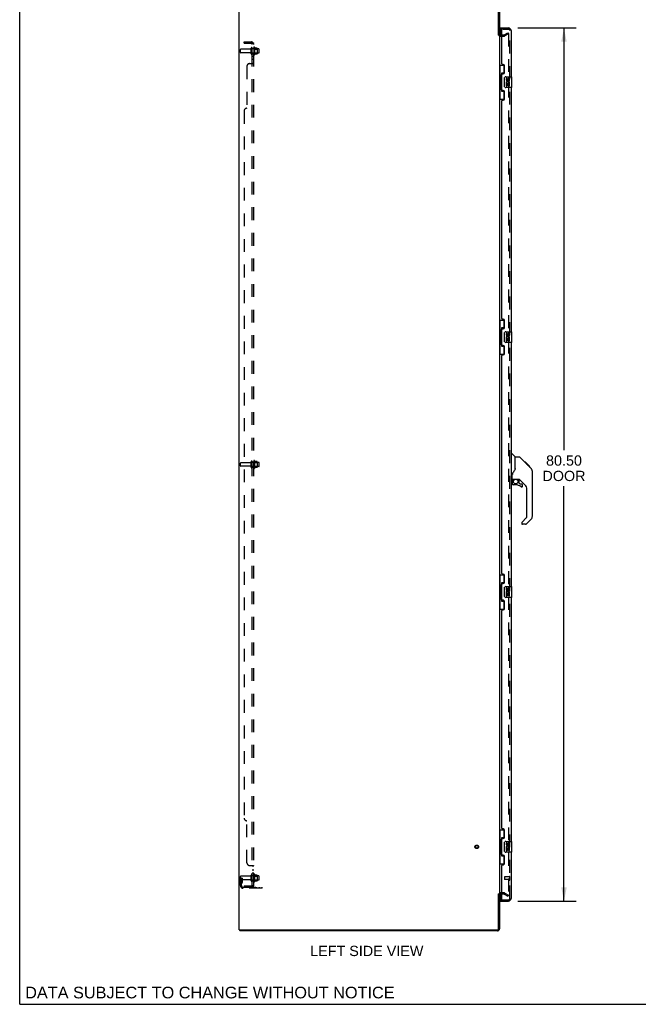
# Model space of a CAD drawing. Header units: inches. Extents: x 0 to 215, y 0 to 139.
# Tile 1 of 14: x 0 to 57, y 0 to 91. Entities that reach past the tile are written whole.
import ezdxf

# ---------------------------------------------------------------- set-up
doc = ezdxf.new("R2010")
doc.units = ezdxf.units.IN
doc.header["$LTSCALE"] = 11.804375
doc.header["$MEASUREMENT"] = 0
doc.linetypes.add('HIDDEN', pattern=[0.2, 0.1, -0.1])
doc.layers.get('0').update_dxf_attribs({"linetype": 'CONTINUOUS'})
for name, color, linetype in [('DEFAULT_2', 8, 'HIDDEN'), ('DIMENSIONS', 7, 'CONTINUOUS'), ('DOOR_ASSEMBLY', 7, 'CONTINUOUS'), ('SUBPANEL', 7, 'CONTINUOUS')]:
    doc.layers.add(name, color=color, linetype=linetype)
doc.styles.get("Standard").update_dxf_attribs({"font": 'arial.ttf'})
doc.dimstyles.new('DIMSTYLE_1', dxfattribs={"dimtxt": 0.946875, "dimasz": 1.2625, "dimexe": 0.09, "dimexo": 0.07, "dimgap": 0.0375, "dimtad": 0, "dimtih": 1, "dimtoh": 1, "dimzin": 4, "dimdsep": 46, "dimtxsty": 'Standard', "dimblk": '_FILLED', "dimblk1": '_FILLED', "dimblk2": '_FILLED', "dimcen": 0.09, "dimadec": 3, "dimazin": 1, "dimtfac": 1, "dimtdec": 3, "dimtofl": 0, "dimtmove": 0, "dimatfit": 3, "dimldrblk": '_FILLED', "dimfxl": 0, "dimtolj": 1, "dimtzin": 4, "dimarcsym": 0})

# ---------------------------------------------------------------- blocks, each defined once
blk = doc.blocks.new('_FILLED')
at = {"color": 0, "linetype": 'ByBlock'}
blk.add_solid([(0, 0), (-1, 0.2), (-1, -0.2)], dxfattribs=at)
blk = doc.blocks.new('*D9')
at = {"layer": 'DIMENSIONS', "color": 2, "linetype": 'Continuous'}
for p, q in [((45.94, 90.019), (51.32, 90.019)), ((50.184, 90.019), (50.184, 51.085)), ((50.184, 9.519), (50.184, 47.771)), ((45.94, 9.519), (51.32, 9.519))]:
    blk.add_line(p, q, dxfattribs=at)
at = {"layer": 'DIMENSIONS', "color": 2, "linetype": 'Continuous', "xscale": 1.2625, "yscale": 1.2625, "zscale": 1.2625}
for p, rotation in [((50.184, 90.019), 90), ((50.184, 9.519), 270)]:
    blk.add_blockref('_FILLED', p, dxfattribs=dict(at, rotation=rotation))
at = {"layer": 'DIMENSIONS', "color": 2, "linetype": 'Continuous', "insert": (50.184, 50.612), "char_height": 0.9469, "width": 3.9635, "attachment_point": 2, "line_spacing_factor": 0.9}
blk.add_mtext('80.50\\PDOOR', dxfattribs=at)

msp = doc.modelspace()

# ---------------------------------------------------------------- linework, layer by layer
at = {"color": 7, "linetype": 'Continuous'}
for p, q in [((0, 0), (0, 138.875)), ((44.141, 89.352), (44.245, 89.352)), ((44.141, 10.186), (44.245, 10.186)), ((20.297, 6.873), (20.297, 6.769)), ((0, 0), (214.625, 0))]:
    msp.add_line(p, q, dxfattribs=at)
at = {"color": 3, "linetype": 'Continuous'}
for p, q in [((20.245, 6.873), (20.245, 92.665)), ((44.141, 89.352), (44.141, 92.575)), ((44.245, 92.58), (44.245, 89.352)), ((44.245, 89.321), (44.245, 10.217)), ((44.33, 89.373), (44.449, 89.373)), ((44.141, 6.963), (44.141, 10.187)), ((44.245, 10.186), (44.245, 6.958)), ((44.449, 10.165), (44.33, 10.165)), ((20.245, 6.873), (44.051, 6.873)), ((44.056, 6.769), (20.297, 6.769))]:
    msp.add_line(p, q, dxfattribs=at)
for centre, radius, start, end in [((44.33, 89.458), 0.085, 180, 270), ((44.33, 10.08), 0.085, 90, 180), ((44.051, 6.963), 0.09, 270, 360), ((44.056, 6.958), 0.189, 270, 360)]:
    msp.add_arc(centre, radius, start, end, dxfattribs=at)
at = {"color": 7, "linetype": 'Continuous'}
msp.add_arc((44.056, 6.958), 0.085, 270, 360, dxfattribs=at)
at = {"layer": 'DEFAULT_2', "color": 8, "linetype": 'HIDDEN'}
for p, q in [((44.33, 89.269), (44.649, 89.269)), ((44.449, 89.373), (44.649, 89.373)), ((44.666, 89.378), (45.005, 89.574)), ((45.057, 89.484), (44.718, 89.288)), ((45.005, 89.574), (45.057, 89.484)), ((45.057, 89.504), (45.057, 10.035)), ((21.339, 87.637), (21.339, 88.152)), ((21.449, 87.637), (21.449, 88.152)), ((22.044, 88.082), (21.449, 88.082)), ((21.574, 88.228), (21.574, 87.56)), ((21.594, 88.078), (21.574, 88.098)), ((21.594, 88.078), (21.594, 87.711)), ((21.594, 88.078), (21.89, 88.078)), ((21.644, 88.25), (21.644, 87.538)), ((21.899, 88.172), (21.672, 88.172)), ((21.89, 88.078), (21.91, 88.098)), ((21.89, 88.078), (21.89, 87.711)), ((21.91, 88.15), (21.91, 87.639)), ((20.349, 87.759), (20.349, 88.029)), ((21.276, 88.059), (20.379, 88.059)), ((21.276, 87.729), (20.379, 87.729)), ((22.044, 87.707), (21.449, 87.707)), ((21.594, 87.711), (21.574, 87.691)), ((21.594, 87.711), (21.89, 87.711)), ((21.899, 87.617), (21.672, 87.617)), ((21.89, 87.711), (21.91, 87.691)), ((22.074, 87.737), (22.074, 88.052)), ((21.276, 49.934), (20.379, 49.934)), ((21.339, 49.512), (21.339, 50.027)), ((21.449, 49.512), (21.449, 50.027)), ((22.044, 49.957), (21.449, 49.957)), ((21.574, 50.103), (21.574, 49.435)), ((21.594, 49.953), (21.574, 49.973)), ((21.594, 49.953), (21.594, 49.586)), ((21.594, 49.953), (21.89, 49.953)), ((21.644, 50.125), (21.644, 49.413)), ((21.899, 50.047), (21.672, 50.047)), ((21.89, 49.953), (21.91, 49.973)), ((21.89, 49.953), (21.89, 49.586)), ((21.91, 50.025), (21.91, 49.514)), ((20.349, 49.634), (20.349, 49.904)), ((21.276, 49.604), (20.379, 49.604)), ((22.044, 49.582), (21.449, 49.582)), ((21.594, 49.586), (21.574, 49.566)), ((21.594, 49.586), (21.89, 49.586)), ((21.899, 49.492), (21.672, 49.492)), ((21.89, 49.586), (21.91, 49.566)), ((22.074, 49.612), (22.074, 49.927)), ((21.276, 11.809), (20.379, 11.809)), ((21.339, 11.387), (21.339, 11.902)), ((21.449, 11.387), (21.449, 11.902)), ((22.044, 11.832), (21.449, 11.832)), ((21.574, 11.978), (21.574, 11.31)), ((21.594, 11.828), (21.574, 11.848)), ((21.594, 11.828), (21.89, 11.828)), ((21.594, 11.828), (21.594, 11.461)), ((21.644, 12), (21.644, 11.288)), ((21.899, 11.922), (21.672, 11.922)), ((21.89, 11.828), (21.91, 11.848)), ((21.89, 11.828), (21.89, 11.461)), ((21.91, 11.9), (21.91, 11.389)), ((20.349, 10.943), (20.349, 11.779)), ((20.453, 11.644), (20.349, 11.644)), ((21.276, 11.479), (20.379, 11.479)), ((20.437, 11.298), (20.388, 11.23)), ((20.439, 11.304), (20.439, 11.644)), ((20.439, 11.469), (20.543, 11.469)), ((20.453, 11.644), (20.543, 11.644)), ((20.453, 10.943), (20.453, 11.644)), ((20.521, 11.237), (20.472, 11.169)), ((20.543, 11.304), (20.543, 11.644)), ((22.044, 11.457), (21.449, 11.457)), ((21.594, 11.461), (21.574, 11.441)), ((21.594, 11.461), (21.89, 11.461)), ((21.899, 11.367), (21.672, 11.367)), ((21.89, 11.461), (21.91, 11.441)), ((22.074, 11.487), (22.074, 11.802)), ((20.595, 10.8), (22.349, 10.8)), ((22.349, 10.696), (20.595, 10.696)), ((21.846, 10.696), (21.846, 10.8)), ((22.102, 10.696), (22.102, 10.8)), ((22.349, 10.696), (22.349, 10.8)), ((44.649, 10.269), (44.33, 10.269)), ((44.649, 10.165), (44.449, 10.165)), ((44.666, 10.161), (45.005, 9.965)), ((44.718, 10.251), (45.057, 10.055)), ((45.005, 9.965), (45.057, 10.055))]:
    msp.add_line(p, q, dxfattribs=at)
for points in [[(45.04, 89.524), (45.04, 89.524), (45.038, 89.523), (45.036, 89.523), (45.034, 89.522), (45.032, 89.522)], [(45.046, 89.523), (45.044, 89.523), (45.042, 89.524), (45.04, 89.524)], [(45.046, 89.523), (45.047, 89.522), (45.049, 89.521), (45.051, 89.519), (45.052, 89.518), (45.054, 89.516), (45.055, 89.514), (45.056, 89.512), (45.056, 89.51), (45.057, 89.508), (45.057, 89.506), (45.057, 89.504)], [(45.04, 10.015), (45.04, 10.015), (45.038, 10.015), (45.036, 10.015), (45.034, 10.016), (45.032, 10.017)], [(45.057, 10.035), (45.057, 10.032), (45.057, 10.03), (45.056, 10.028), (45.056, 10.026), (45.055, 10.024), (45.054, 10.022), (45.052, 10.021), (45.051, 10.019), (45.049, 10.018), (45.047, 10.017), (45.046, 10.016), (45.044, 10.015), (45.042, 10.015), (45.04, 10.015)]]:
    msp.add_lwpolyline(points, dxfattribs=at)
for radius in [0.164, 0.124]:
    msp.add_circle((42.141, 14.519), radius, dxfattribs=at)
for centre, radius, start, end in [((44.33, 89.458), 0.189, 180, 270), ((44.649, 89.406), 0.033, 270, 300), ((44.649, 89.406), 0.137, 270, 300), ((21.276, 88.122), 0.0625, 270, 360), ((21.394, 88.152), 0.055, 360, 180), ((21.612, 88.228), 0.0384, 34.44966, 180), ((21.044, 87.894), 0.698, 23.96793, 30.66313), ((21.69, 88.182), 0.01, 203.96793, 270), ((21.899, 88.162), 0.01, 5.19383, 90), ((21.769, 88.15), 0.141, 0, 5.20805), ((22.044, 88.052), 0.03, 359.99999, 90), ((20.379, 88.029), 0.03, 90, 180), ((20.379, 87.759), 0.03, 180, 270), ((21.276, 87.667), 0.0625, 0, 90), ((21.394, 87.637), 0.055, 180, 0), ((21.612, 87.56), 0.0384, 180, 325.55034), ((21.044, 87.894), 0.698, 329.33687, 336.03207), ((21.69, 87.607), 0.01, 90, 156.03207), ((21.899, 87.627), 0.01, 270, 354.80617), ((21.769, 87.639), 0.141, 354.79195, 360), ((22.044, 87.737), 0.03, 270, 0.00001), ((20.379, 49.904), 0.03, 90, 180), ((21.276, 49.997), 0.0625, 270, 360), ((21.394, 50.027), 0.055, 360, 180), ((21.612, 50.103), 0.0384, 34.44966, 180), ((21.044, 49.769), 0.698, 23.96793, 30.66313), ((21.69, 50.057), 0.01, 203.96793, 270), ((21.899, 50.037), 0.01, 5.19383, 90), ((21.769, 50.025), 0.141, 0, 5.20805), ((22.044, 49.927), 0.03, 359.99999, 90), ((20.379, 49.634), 0.03, 180, 270), ((21.276, 49.542), 0.0625, 0, 90), ((21.394, 49.512), 0.055, 180, 0), ((21.612, 49.435), 0.0384, 180, 325.55034), ((21.044, 49.769), 0.698, 329.33687, 336.03207), ((21.69, 49.482), 0.01, 90, 156.03207), ((21.899, 49.502), 0.01, 270, 354.80617), ((21.769, 49.514), 0.141, 354.79195, 360), ((22.044, 49.612), 0.03, 270, 0.00001), ((20.379, 11.779), 0.03, 90, 180), ((21.276, 11.872), 0.0625, 270, 360), ((21.394, 11.902), 0.055, 360, 180), ((21.612, 11.978), 0.0384, 34.44966, 180), ((21.044, 11.644), 0.698, 23.96793, 30.66313), ((21.69, 11.932), 0.01, 203.96793, 270), ((21.899, 11.912), 0.01, 5.19383, 90), ((21.769, 11.9), 0.141, 0, 5.20805), ((22.044, 11.802), 0.03, 359.99999, 90), ((20.379, 11.509), 0.03, 180, 270), ((20.557, 11.108), 0.208, 144.24611, 180), ((20.595, 10.943), 0.246, 180, 270), ((20.429, 11.304), 0.01, 324.24611, 360), ((20.557, 11.108), 0.104, 144.24611, 180), ((20.595, 10.943), 0.142, 180, 270), ((20.429, 11.304), 0.114, 324.24611, 360), ((21.276, 11.417), 0.0625, 0, 90), ((21.394, 11.387), 0.055, 180, 0), ((21.612, 11.31), 0.0384, 180, 325.55034), ((21.044, 11.644), 0.698, 329.33687, 336.03207), ((21.69, 11.357), 0.01, 90, 156.03207), ((21.899, 11.377), 0.01, 270, 354.80617), ((21.769, 11.389), 0.141, 354.79195, 360), ((22.044, 11.487), 0.03, 270, 0.00001), ((44.33, 10.08), 0.189, 90, 180), ((44.649, 10.132), 0.137, 60, 90), ((44.649, 10.132), 0.033, 60, 90)]:
    msp.add_arc(centre, radius, start, end, dxfattribs=at)
at = {"layer": 'DOOR_ASSEMBLY', "color": 7, "linetype": 'Continuous'}
for p, q in [((44.324, 89.915), (44.324, 90.019)), ((44.463, 89.915), (44.324, 89.915)), ((44.324, 89.895), (44.324, 89.373)), ((44.574, 89.915), (44.478, 89.915)), ((44.245, 86.594), (44.685, 86.594)), ((44.284, 86.594), (44.284, 85.569)), ((44.649, 86.594), (44.649, 85.814)), ((44.262, 85.569), (44.262, 84.469)), ((44.262, 85.569), (44.385, 85.569)), ((44.385, 85.599), (44.385, 85.62)), ((44.385, 84.469), (44.385, 85.569)), ((44.422, 85.859), (44.422, 84.179)), ((44.649, 85.859), (44.422, 85.859)), ((44.708, 84.619), (44.708, 85.419)), ((44.808, 85.519), (45.348, 85.519)), ((44.845, 85.365), (44.845, 85.229)), ((44.908, 85.365), (44.845, 85.365)), ((44.908, 85.229), (44.908, 85.365)), ((45.363, 84.534), (45.363, 85.504)), ((44.262, 84.469), (44.385, 84.469)), ((44.284, 84.469), (44.284, 83.444)), ((44.385, 84.418), (44.385, 84.439)), ((45.348, 84.519), (44.808, 84.519)), ((44.845, 84.904), (44.845, 84.673)), ((44.864, 84.904), (44.845, 84.904)), ((44.845, 84.673), (44.908, 84.673)), ((44.898, 84.904), (44.926, 84.923)), ((44.898, 84.904), (45.16, 84.904)), ((44.908, 84.673), (44.908, 84.841)), ((44.908, 84.841), (44.973, 84.841)), ((44.973, 85.291), (44.974, 85.222)), ((44.973, 84.841), (44.973, 84.705)), ((44.973, 84.705), (45.034, 84.705)), ((45.034, 85.229), (45.034, 85.271)), ((45.034, 84.705), (45.034, 84.841)), ((45.034, 84.841), (45.097, 84.841)), ((45.089, 84.94), (45.147, 84.915)), ((45.097, 85.271), (45.097, 85.134)), ((45.097, 85.134), (45.16, 85.134)), ((45.097, 84.841), (45.097, 84.673)), ((45.097, 84.673), (45.16, 84.673)), ((45.16, 85.134), (45.16, 85.271)), ((45.16, 84.673), (45.16, 84.904)), ((44.422, 84.179), (44.649, 84.179)), ((44.649, 84.224), (44.649, 83.444)), ((44.245, 83.444), (44.685, 83.444)), ((44.245, 63.094), (44.685, 63.094)), ((44.284, 63.094), (44.284, 62.069)), ((44.649, 63.094), (44.649, 62.314)), ((44.262, 62.069), (44.262, 60.969)), ((44.262, 62.069), (44.385, 62.069)), ((44.385, 62.099), (44.385, 62.12)), ((44.385, 60.969), (44.385, 62.069)), ((44.422, 62.359), (44.422, 60.679)), ((44.649, 62.359), (44.422, 62.359)), ((44.708, 61.119), (44.708, 61.919)), ((44.808, 62.019), (45.348, 62.019)), ((44.845, 61.865), (44.845, 61.729)), ((44.908, 61.865), (44.845, 61.865)), ((44.908, 61.729), (44.908, 61.865)), ((44.973, 61.791), (44.974, 61.722)), ((45.034, 61.729), (45.034, 61.771)), ((45.097, 61.771), (45.097, 61.634)), ((45.16, 61.634), (45.16, 61.771)), ((45.363, 61.034), (45.363, 62.004)), ((44.262, 60.969), (44.385, 60.969)), ((44.284, 60.969), (44.284, 59.944)), ((44.385, 60.918), (44.385, 60.939)), ((45.348, 61.019), (44.808, 61.019)), ((44.845, 61.404), (44.845, 61.173)), ((44.864, 61.404), (44.845, 61.404)), ((44.845, 61.173), (44.908, 61.173)), ((44.898, 61.404), (44.926, 61.423)), ((44.898, 61.404), (45.16, 61.404)), ((44.908, 61.173), (44.908, 61.341)), ((44.908, 61.341), (44.973, 61.341)), ((44.973, 61.341), (44.973, 61.205)), ((44.973, 61.205), (45.034, 61.205)), ((45.034, 61.205), (45.034, 61.341)), ((45.034, 61.341), (45.097, 61.341)), ((45.089, 61.44), (45.147, 61.415)), ((45.097, 61.634), (45.16, 61.634)), ((45.097, 61.341), (45.097, 61.173)), ((45.097, 61.173), (45.16, 61.173)), ((45.16, 61.173), (45.16, 61.404)), ((44.245, 59.944), (44.685, 59.944)), ((44.422, 60.679), (44.649, 60.679)), ((44.649, 60.724), (44.649, 59.944)), ((45.303, 50.773), (45.365, 50.773)), ((45.691, 50.464), (45.393, 50.762)), ((46.058, 50.458), (45.697, 50.458)), ((45.697, 49.354), (45.697, 50.458)), ((46.878, 49.67), (46.113, 50.435)), ((46.635, 49.981), (46.568, 49.981)), ((46.642, 49.973), (46.575, 49.973)), ((46.652, 49.964), (46.585, 49.964)), ((46.658, 49.957), (46.591, 49.957)), ((46.666, 49.949), (46.599, 49.949)), ((46.635, 49.981), (46.961, 49.654)), ((46.686, 49.929), (46.619, 49.929)), ((46.708, 49.907), (46.642, 49.907)), ((46.732, 49.883), (46.665, 49.883)), ((46.755, 49.86), (46.689, 49.86)), ((46.779, 49.836), (46.712, 49.836)), ((46.803, 49.812), (46.736, 49.812)), ((46.825, 49.79), (46.758, 49.79)), ((46.845, 49.77), (46.778, 49.77)), ((46.863, 49.753), (46.796, 49.753)), ((46.876, 49.74), (46.809, 49.74)), ((46.88, 49.735), (46.813, 49.735)), ((46.882, 49.733), (46.815, 49.733)), ((46.882, 49.733), (46.816, 49.733)), ((46.883, 49.732), (46.816, 49.732)), ((46.865, 49.683), (46.817, 49.731)), ((46.885, 49.73), (46.819, 49.73)), ((46.89, 49.725), (46.823, 49.725)), ((46.896, 49.719), (46.829, 49.719)), ((46.91, 49.706), (46.843, 49.706)), ((46.925, 49.691), (46.858, 49.691)), ((46.932, 49.683), (46.865, 49.683)), ((46.878, 49.67), (46.865, 49.683)), ((46.939, 49.676), (46.872, 49.676)), ((46.878, 49.67), (47.156, 49.391)), ((46.951, 49.664), (46.884, 49.664)), ((46.956, 49.659), (46.89, 49.659)), ((46.96, 49.655), (46.893, 49.655)), ((46.961, 49.654), (46.895, 49.654)), ((46.961, 49.654), (46.895, 49.654)), ((46.962, 49.653), (46.895, 49.653)), ((47.05, 49.565), (46.962, 49.653)), ((46.979, 49.569), (47.046, 49.569)), ((47.048, 49.567), (46.981, 49.567)), ((47.05, 49.565), (46.983, 49.565)), ((47.177, 49.369), (47.156, 49.391)), ((47.271, 49.114), (47.27, 49.144)), ((47.271, 45.011), (47.271, 49.114)), ((45.382, 48.391), (45.303, 48.391)), ((45.421, 48.431), (45.421, 48.838)), ((45.421, 48.214), (45.421, 47.976)), ((45.441, 48.433), (45.736, 48.433)), ((45.479, 48.353), (45.558, 48.433)), ((45.485, 48.347), (45.482, 48.35)), ((45.489, 48.343), (45.485, 48.347)), ((45.493, 48.339), (45.489, 48.343)), ((46.009, 48.391), (45.921, 48.391)), ((46.051, 48.06), (46.051, 48.387)), ((46.587, 47.895), (46.085, 48.396)), ((45.736, 47.897), (45.5, 47.897)), ((46.054, 48.051), (46.126, 47.979)), ((46.134, 47.976), (46.287, 47.976)), ((46.366, 47.778), (46.366, 47.897)), ((46.76, 44.926), (46.76, 47.477)), ((46.301, 44.434), (46.736, 44.87)), ((47.156, 44.733), (46.704, 44.28)), ((46.287, 44.401), (46.287, 44.336)), ((46.648, 44.257), (46.366, 44.257)), ((44.245, 39.594), (44.685, 39.594)), ((44.284, 39.594), (44.284, 38.569)), ((44.649, 39.594), (44.649, 38.814)), ((44.262, 38.569), (44.385, 38.569)), ((44.262, 38.569), (44.262, 37.469)), ((44.385, 38.599), (44.385, 38.62)), ((44.385, 37.469), (44.385, 38.569)), ((44.649, 38.859), (44.422, 38.859)), ((44.422, 38.859), (44.422, 37.179)), ((44.708, 37.619), (44.708, 38.419)), ((44.808, 38.519), (45.348, 38.519)), ((44.908, 38.365), (44.845, 38.365)), ((44.845, 38.365), (44.845, 38.229)), ((44.908, 38.229), (44.908, 38.365)), ((44.973, 38.291), (44.974, 38.222)), ((45.034, 38.229), (45.034, 38.271)), ((45.097, 38.271), (45.097, 38.134)), ((45.097, 38.134), (45.16, 38.134)), ((45.16, 38.134), (45.16, 38.271)), ((45.363, 37.534), (45.363, 38.504)), ((44.262, 37.469), (44.385, 37.469)), ((44.284, 37.469), (44.284, 36.444)), ((44.385, 37.418), (44.385, 37.439)), ((44.649, 37.224), (44.649, 36.444)), ((45.348, 37.519), (44.808, 37.519)), ((44.864, 37.904), (44.845, 37.904)), ((44.845, 37.904), (44.845, 37.673)), ((44.845, 37.673), (44.908, 37.673)), ((44.898, 37.904), (44.926, 37.923)), ((44.898, 37.904), (45.16, 37.904)), ((44.908, 37.841), (44.973, 37.841)), ((44.908, 37.673), (44.908, 37.841)), ((44.973, 37.841), (44.973, 37.705)), ((44.973, 37.705), (45.034, 37.705)), ((45.034, 37.841), (45.097, 37.841)), ((45.034, 37.705), (45.034, 37.841)), ((45.089, 37.94), (45.147, 37.915)), ((45.097, 37.841), (45.097, 37.673)), ((45.097, 37.673), (45.16, 37.673)), ((45.16, 37.673), (45.16, 37.904)), ((44.245, 36.444), (44.685, 36.444)), ((44.422, 37.179), (44.649, 37.179)), ((44.245, 16.094), (44.685, 16.094)), ((44.284, 16.094), (44.284, 15.069)), ((44.649, 16.094), (44.649, 15.314)), ((44.262, 15.069), (44.385, 15.069)), ((44.262, 15.069), (44.262, 13.969)), ((44.385, 15.099), (44.385, 15.12)), ((44.385, 13.969), (44.385, 15.069)), ((44.649, 15.359), (44.422, 15.359)), ((44.422, 15.359), (44.422, 13.679)), ((44.708, 14.119), (44.708, 14.919)), ((44.808, 15.019), (45.348, 15.019)), ((44.908, 14.865), (44.845, 14.865)), ((44.845, 14.865), (44.845, 14.729)), ((44.908, 14.729), (44.908, 14.865)), ((44.973, 14.791), (44.974, 14.722)), ((45.034, 14.729), (45.034, 14.771)), ((45.097, 14.771), (45.097, 14.634)), ((45.097, 14.634), (45.16, 14.634)), ((45.16, 14.634), (45.16, 14.771)), ((45.363, 14.034), (45.363, 15.004)), ((44.262, 13.969), (44.385, 13.969)), ((44.284, 13.969), (44.284, 12.944)), ((44.385, 13.918), (44.385, 13.939)), ((44.422, 13.679), (44.649, 13.679)), ((44.649, 13.724), (44.649, 12.944)), ((45.348, 14.019), (44.808, 14.019)), ((44.864, 14.404), (44.845, 14.404)), ((44.845, 14.404), (44.845, 14.173)), ((44.845, 14.173), (44.908, 14.173)), ((44.898, 14.404), (44.926, 14.423)), ((44.898, 14.404), (45.16, 14.404)), ((44.908, 14.341), (44.973, 14.341)), ((44.908, 14.173), (44.908, 14.341)), ((44.973, 14.341), (44.973, 14.205)), ((44.973, 14.205), (45.034, 14.205)), ((45.034, 14.341), (45.097, 14.341)), ((45.034, 14.205), (45.034, 14.341)), ((45.089, 14.44), (45.147, 14.415)), ((45.097, 14.341), (45.097, 14.173)), ((45.097, 14.173), (45.16, 14.173)), ((45.16, 14.173), (45.16, 14.404)), ((44.245, 12.944), (44.685, 12.944)), ((44.324, 10.165), (44.324, 9.643)), ((44.324, 9.623), (44.463, 9.623)), ((44.324, 9.623), (44.324, 9.519))]:
    msp.add_line(p, q, dxfattribs=at)
at = {"layer": 'DOOR_ASSEMBLY', "color": 3, "linetype": 'Continuous'}
for p, q in [((44.324, 90.019), (45.056, 90.019)), ((44.449, 86.727), (44.449, 89.895)), ((45.303, 89.773), (45.303, 85.519)), ((44.569, 86.667), (44.509, 86.667)), ((44.699, 85.917), (44.699, 86.537)), ((44.449, 84.312), (44.449, 85.727)), ((44.509, 85.787), (44.569, 85.787)), ((45.303, 84.519), (45.303, 62.019)), ((44.569, 84.252), (44.509, 84.252)), ((44.699, 83.502), (44.699, 84.122)), ((44.449, 63.227), (44.449, 83.312)), ((44.509, 83.372), (44.569, 83.372)), ((44.569, 63.167), (44.509, 63.167)), ((44.699, 62.417), (44.699, 63.037)), ((44.449, 60.812), (44.449, 62.227)), ((44.509, 62.287), (44.569, 62.287)), ((45.303, 61.019), (45.303, 38.519)), ((44.569, 60.752), (44.509, 60.752)), ((44.699, 60.002), (44.699, 60.622)), ((44.449, 39.727), (44.449, 59.812)), ((44.509, 59.872), (44.569, 59.872)), ((44.569, 39.667), (44.509, 39.667)), ((44.699, 38.917), (44.699, 39.537)), ((44.449, 37.312), (44.449, 38.727)), ((44.509, 38.787), (44.569, 38.787)), ((44.569, 37.252), (44.509, 37.252)), ((45.303, 37.519), (45.303, 15.019)), ((44.509, 36.372), (44.569, 36.372)), ((44.699, 36.502), (44.699, 37.122)), ((44.449, 16.227), (44.449, 36.312)), ((44.569, 16.167), (44.509, 16.167)), ((44.699, 15.417), (44.699, 16.037)), ((44.449, 13.812), (44.449, 15.227)), ((44.509, 15.287), (44.569, 15.287)), ((44.569, 13.752), (44.509, 13.752)), ((44.699, 13.002), (44.699, 13.622)), ((45.303, 14.019), (45.303, 9.766)), ((44.449, 9.643), (44.449, 12.812)), ((44.509, 12.872), (44.569, 12.872)), ((44.324, 9.519), (45.056, 9.519))]:
    msp.add_line(p, q, dxfattribs=at)
at = {"layer": 'DOOR_ASSEMBLY', "color": 8, "linetype": 'HIDDEN'}
for p, q in [((44.469, 89.915), (44.463, 89.915)), ((44.469, 89.915), (44.478, 89.915)), ((44.574, 89.915), (45.056, 89.915)), ((45.199, 9.766), (45.199, 89.773)), ((44.699, 11.737), (44.699, 11.509)), ((45.156, 11.747), (44.709, 11.747)), ((45.156, 11.499), (44.709, 11.499)), ((45.156, 11.765), (45.156, 11.481)), ((44.469, 9.623), (45.056, 9.623))]:
    msp.add_line(p, q, dxfattribs=at)
at = {"layer": 'DOOR_ASSEMBLY', "color": 7, "linetype": 'Continuous'}
for points in [[(44.422, 85.835), (44.422, 85.832), (44.423, 85.828), (44.423, 85.824), (44.425, 85.82), (44.426, 85.815), (44.428, 85.81), (44.431, 85.805), (44.434, 85.799), (44.437, 85.792), (44.441, 85.785), (44.445, 85.778), (44.45, 85.77), (44.456, 85.762), (44.458, 85.758)], [(44.708, 85.419), (44.708, 85.425), (44.709, 85.432), (44.71, 85.438), (44.711, 85.444), (44.713, 85.45), (44.715, 85.455)], [(44.715, 84.583), (44.713, 84.589), (44.711, 84.595), (44.71, 84.601), (44.709, 84.607), (44.708, 84.613), (44.708, 84.619)], [(44.458, 84.28), (44.456, 84.277), (44.45, 84.268), (44.445, 84.26), (44.441, 84.253), (44.437, 84.246), (44.434, 84.24), (44.431, 84.234), (44.428, 84.228), (44.426, 84.223), (44.425, 84.218), (44.423, 84.214), (44.423, 84.21), (44.422, 84.206), (44.422, 84.203)], [(44.422, 62.335), (44.422, 62.332), (44.423, 62.328), (44.423, 62.324), (44.425, 62.32), (44.426, 62.315), (44.428, 62.31), (44.431, 62.305), (44.434, 62.299), (44.437, 62.292), (44.441, 62.285), (44.445, 62.278), (44.45, 62.27), (44.456, 62.262), (44.458, 62.258)], [(44.708, 61.919), (44.708, 61.925), (44.709, 61.932), (44.71, 61.938), (44.711, 61.944), (44.713, 61.95), (44.715, 61.955)], [(44.715, 61.083), (44.713, 61.089), (44.711, 61.095), (44.71, 61.101), (44.709, 61.107), (44.708, 61.113), (44.708, 61.119)], [(44.458, 60.78), (44.456, 60.777), (44.45, 60.768), (44.445, 60.76), (44.441, 60.753), (44.437, 60.746), (44.434, 60.74), (44.431, 60.734), (44.428, 60.728), (44.426, 60.723), (44.425, 60.718), (44.423, 60.714), (44.423, 60.71), (44.422, 60.706), (44.422, 60.703)], [(46.113, 50.435), (46.106, 50.442), (46.097, 50.448), (46.088, 50.452), (46.078, 50.455), (46.068, 50.457), (46.058, 50.458)], [(45.697, 49.416), (45.676, 49.358), (45.645, 49.29), (45.609, 49.219), (45.567, 49.147), (45.52, 49.074), (45.474, 49.008)], [(46.817, 49.731), (46.795, 49.753), (46.774, 49.775), (46.752, 49.797)], [(47.271, 49.114), (47.27, 49.144), (47.265, 49.185), (47.255, 49.225), (47.241, 49.264), (47.224, 49.301), (47.202, 49.337), (47.177, 49.369)], [(45.474, 49.008), (45.463, 48.991), (45.448, 48.962), (45.436, 48.93), (45.427, 48.896), (45.422, 48.862), (45.421, 48.838)], [(45.493, 48.339), (45.483, 48.329), (45.475, 48.318), (45.467, 48.306), (45.46, 48.294), (45.454, 48.281), (45.45, 48.268), (45.446, 48.255), (45.443, 48.241), (45.442, 48.228), (45.441, 48.214)], [(45.482, 48.35), (45.48, 48.351), (45.479, 48.352), (45.479, 48.353), (45.479, 48.353)], [(45.736, 48.433), (45.744, 48.432), (45.763, 48.431), (45.784, 48.429), (45.804, 48.425), (45.823, 48.421), (45.841, 48.415), (45.857, 48.41), (45.871, 48.405), (45.883, 48.401), (45.894, 48.397), (45.903, 48.394), (45.911, 48.392), (45.919, 48.391), (45.921, 48.391)], [(44.422, 38.835), (44.422, 38.832), (44.423, 38.828), (44.423, 38.824), (44.425, 38.82), (44.426, 38.815), (44.428, 38.81), (44.431, 38.805), (44.434, 38.799), (44.437, 38.792), (44.441, 38.785), (44.445, 38.778), (44.45, 38.77), (44.456, 38.762), (44.458, 38.758)], [(44.708, 38.419), (44.708, 38.425), (44.709, 38.432), (44.71, 38.438), (44.711, 38.444), (44.713, 38.45), (44.715, 38.455)], [(44.458, 37.28), (44.456, 37.277), (44.45, 37.268), (44.445, 37.26), (44.441, 37.253), (44.437, 37.246), (44.434, 37.24), (44.431, 37.234), (44.428, 37.228), (44.426, 37.223), (44.425, 37.218), (44.423, 37.214), (44.423, 37.21), (44.422, 37.206), (44.422, 37.203)], [(44.715, 37.583), (44.713, 37.589), (44.711, 37.595), (44.71, 37.601), (44.709, 37.607), (44.708, 37.613), (44.708, 37.619)], [(44.422, 15.335), (44.422, 15.332), (44.423, 15.328), (44.423, 15.324), (44.425, 15.32), (44.426, 15.315), (44.428, 15.31), (44.431, 15.305), (44.434, 15.299), (44.437, 15.292), (44.441, 15.285), (44.445, 15.278), (44.45, 15.27), (44.456, 15.262), (44.458, 15.258)], [(44.708, 14.919), (44.708, 14.925), (44.709, 14.932), (44.71, 14.938), (44.711, 14.944), (44.713, 14.95), (44.715, 14.955)], [(44.458, 13.78), (44.456, 13.777), (44.45, 13.768), (44.445, 13.76), (44.441, 13.753), (44.437, 13.746), (44.434, 13.74), (44.431, 13.734), (44.428, 13.728), (44.426, 13.723), (44.425, 13.718), (44.423, 13.714), (44.423, 13.71), (44.422, 13.706), (44.422, 13.703)], [(44.715, 14.083), (44.713, 14.089), (44.711, 14.095), (44.71, 14.101), (44.709, 14.107), (44.708, 14.113), (44.708, 14.119)]]:
    msp.add_lwpolyline(points, dxfattribs=at)
msp.add_circle((45.736, 48.193), 0.217, dxfattribs=at)
for centre, radius, start, end in [((44.344, 89.895), 0.02, 102.85714, 180), ((45.139, 89.629), 0.26, 90, 92.59366), ((44.808, 85.419), 0.1, 90, 158.79459), ((45.066, 85.271), 0.0943, 68.69989, 167.43379), ((45.066, 85.271), 0.0943, 0, 68.67039), ((45.348, 85.504), 0.015, 0, 90), ((44.808, 84.619), 0.1, 201.20502, 270), ((44.94, 85.229), 0.0943, 180, 360), ((44.999, 84.977), 0.154, 161.41988, 206.19629), ((45.003, 84.977), 0.157, 336.59665, 161.87913), ((45.003, 84.977), 0.157, 205.73705, 207.8532), ((44.94, 85.229), 0.0314, 180, 261.22946), ((45.003, 84.977), 0.0943, 336.59665, 215.11217), ((44.939, 85.234), 0.0362, 263.42855, 341.76278), ((45.066, 85.271), 0.0314, 0, 180.04847), ((45.348, 84.534), 0.015, 270, 360), ((44.808, 61.919), 0.1, 90, 158.79459), ((45.066, 61.771), 0.0943, 68.69989, 167.43379), ((45.066, 61.771), 0.0314, 0, 180.04847), ((45.066, 61.771), 0.0943, 0, 68.67039), ((45.348, 62.004), 0.015, 0, 90), ((44.808, 61.119), 0.1, 201.20502, 270), ((44.94, 61.729), 0.0943, 180, 360), ((44.999, 61.477), 0.154, 161.41988, 206.19629), ((45.003, 61.477), 0.157, 336.59665, 161.87913), ((45.003, 61.477), 0.157, 205.73705, 207.8532), ((44.94, 61.729), 0.0314, 180, 261.22946), ((45.003, 61.477), 0.0943, 336.59665, 215.11217), ((44.939, 61.734), 0.0362, 263.42855, 341.76278), ((45.348, 61.034), 0.015, 270, 360), ((45.365, 50.734), 0.0394, 45, 90), ((45.677, 50.45), 0.0197, 7.5, 45), ((46.838, 49.098), 0.433, 42.23856, 42.72732), ((45.382, 48.431), 0.0394, 270, 360), ((45.441, 48.452), 0.0197, 180, 270), ((45.618, 48.214), 0.197, 135, 180), ((46.009, 48.194), 0.197, 45, 90), ((45.5, 47.976), 0.0787, 180, 270), ((45.736, 47.11), 0.787, 50.4788, 90), ((46.063, 48.06), 0.0118, 180, 225), ((46.134, 47.988), 0.0118, 225, 270), ((46.287, 47.778), 0.0787, 230.4788, 360), ((46.287, 47.897), 0.0787, 0, 90), ((46.169, 47.477), 0.591, 0, 45), ((46.681, 44.926), 0.0787, 315, 360), ((46.878, 45.011), 0.394, 315, 360), ((46.334, 44.401), 0.0472, 135, 180), ((46.366, 44.336), 0.0787, 180, 270), ((46.648, 44.336), 0.0787, 270, 315), ((44.808, 38.419), 0.1, 90, 158.79459), ((44.94, 38.229), 0.0943, 180, 360), ((45.003, 37.977), 0.157, 336.59665, 161.87913), ((44.94, 38.229), 0.0314, 180, 261.22946), ((44.939, 38.234), 0.0362, 263.42855, 341.76278), ((45.066, 38.271), 0.0943, 68.69989, 167.43379), ((45.066, 38.271), 0.0314, 0, 180.04847), ((45.066, 38.271), 0.0943, 0, 68.67039), ((45.348, 38.504), 0.015, 0, 90), ((44.808, 37.619), 0.1, 201.20502, 270), ((44.999, 37.977), 0.154, 161.41988, 206.19629), ((45.003, 37.977), 0.157, 205.73705, 207.8532), ((45.003, 37.977), 0.0943, 336.59665, 215.11217), ((45.348, 37.534), 0.015, 270, 360), ((44.808, 14.919), 0.1, 90, 158.79459), ((44.94, 14.729), 0.0943, 180, 360), ((44.999, 14.477), 0.154, 161.41988, 206.19629), ((45.003, 14.477), 0.157, 336.59665, 161.87913), ((44.94, 14.729), 0.0314, 180, 261.22946), ((45.003, 14.477), 0.0943, 336.59665, 215.11217), ((44.939, 14.734), 0.0362, 263.42855, 341.76278), ((45.066, 14.771), 0.0943, 68.69989, 167.43379), ((45.066, 14.771), 0.0314, 0, 180.04847), ((45.066, 14.771), 0.0943, 0, 68.67039), ((45.348, 15.004), 0.015, 0, 90), ((44.808, 14.119), 0.1, 201.20502, 270), ((45.003, 14.477), 0.157, 205.73705, 207.8532), ((45.348, 14.034), 0.015, 270, 360), ((44.344, 9.643), 0.02, 180, 257.14286), ((45.139, 9.909), 0.26, 267.40634, 270)]:
    msp.add_arc(centre, radius, start, end, dxfattribs=at)
at = {"layer": 'DOOR_ASSEMBLY', "color": 3, "linetype": 'Continuous'}
for centre, radius, start, end in [((44.469, 89.895), 0.02, 90, 180), ((45.056, 89.773), 0.246, 0, 90), ((44.509, 86.727), 0.06, 180, 270), ((44.569, 86.537), 0.13, 0, 90), ((44.509, 85.727), 0.06, 90, 180), ((44.569, 85.917), 0.13, 270, 360), ((44.509, 84.312), 0.06, 180, 270), ((44.569, 84.122), 0.13, 0, 90), ((44.509, 83.312), 0.06, 90, 180), ((44.569, 83.502), 0.13, 270, 360), ((44.509, 63.227), 0.06, 180, 270), ((44.569, 63.037), 0.13, 0, 90), ((44.509, 62.227), 0.06, 90, 180), ((44.569, 62.417), 0.13, 270, 360), ((44.509, 60.812), 0.06, 180, 270), ((44.569, 60.622), 0.13, 0, 90), ((44.569, 60.002), 0.13, 270, 360), ((44.509, 59.812), 0.06, 90, 180), ((44.509, 39.727), 0.06, 180, 270), ((44.569, 39.537), 0.13, 0, 90), ((44.509, 38.727), 0.06, 90, 180), ((44.569, 38.917), 0.13, 270, 360), ((44.509, 37.312), 0.06, 180, 270), ((44.569, 37.122), 0.13, 0, 90), ((44.509, 36.312), 0.06, 90, 180), ((44.569, 36.502), 0.13, 270, 360), ((44.509, 16.227), 0.06, 180, 270), ((44.569, 16.037), 0.13, 0, 90), ((44.509, 15.227), 0.06, 90, 180), ((44.569, 15.417), 0.13, 270, 360), ((44.509, 13.812), 0.06, 180, 270), ((44.569, 13.622), 0.13, 0, 90), ((44.509, 12.812), 0.06, 90, 180), ((44.569, 13.002), 0.13, 270, 360), ((44.469, 9.643), 0.02, 180, 270), ((45.056, 9.766), 0.246, 270, 360)]:
    msp.add_arc(centre, radius, start, end, dxfattribs=at)
at = {"layer": 'DOOR_ASSEMBLY', "color": 8, "linetype": 'HIDDEN'}
for centre, radius, start, end in [((45.056, 89.773), 0.142, 0, 90), ((44.709, 11.737), 0.01, 90, 180), ((44.709, 11.509), 0.01, 180, 270), ((45.177, 11.765), 0.0215, 0, 180), ((45.177, 11.481), 0.0215, 180, 360), ((45.056, 9.766), 0.142, 270, 360)]:
    msp.add_arc(centre, radius, start, end, dxfattribs=at)
at = {"layer": 'DOOR_ASSEMBLY', "color": 7, "linetype": 'Continuous'}
for centre, start_param, end_param in [((44.489, 85.61), 0.699287, 1.51401), ((44.489, 85.61), -4.655602, -3.84088), ((44.489, 84.429), 0.699287, 1.51401), ((44.489, 84.429), -4.655602, -3.84088), ((44.489, 62.11), 0.699287, 1.51401), ((44.489, 62.11), -4.655602, -3.84088), ((44.489, 60.929), 0.699287, 1.51401), ((44.489, 60.929), -4.655602, -3.84088), ((44.489, 38.61), 0.699287, 1.51401), ((44.489, 38.61), -4.655602, -3.84088), ((44.489, 37.429), 0.699287, 1.51401), ((44.489, 37.429), -4.655602, -3.84088), ((44.489, 15.11), 0.699287, 1.51401), ((44.489, 15.11), -4.655602, -3.84088), ((44.489, 13.929), 0.699287, 1.51401), ((44.489, 13.929), -4.655602, -3.84088)]:
    msp.add_ellipse(centre, major_axis=(0, 0.18), ratio=0.579493, start_param=start_param, end_param=end_param, dxfattribs=at)
at = {"layer": 'SUBPANEL', "color": 8, "linetype": 'HIDDEN'}
for p, q in [((20.699, 88.613), (20.699, 88.738)), ((20.699, 88.738), (21.337, 88.738)), ((20.699, 88.613), (21.337, 88.613)), ((20.949, 88.613), (20.949, 88.738)), ((21.52, 88.651), (21.423, 88.572)), ((21.449, 10.925), (21.449, 88.613)), ((21.449, 88.613), (21.574, 88.613)), ((21.449, 88.144), (21.574, 88.144)), ((21.574, 10.925), (21.574, 88.613)), ((21.449, 87.644), (21.574, 87.644)), ((21.449, 87.416), (21.574, 87.416)), ((20.949, 86.488), (20.949, 82.613)), ((21.199, 86.738), (21.52, 86.738)), ((21.449, 87.135), (21.574, 87.135)), ((21.449, 86.773), (21.574, 86.773)), ((20.699, 82.363), (20.699, 17.175)), ((21.449, 50.019), (21.574, 50.019)), ((21.449, 49.519), (21.574, 49.519)), ((20.949, 13.05), (20.949, 16.925)), ((21.199, 12.8), (21.52, 12.8)), ((21.449, 12.765), (21.574, 12.765)), ((21.574, 12.766), (21.574, 12.765)), ((21.449, 12.403), (21.574, 12.403)), ((21.449, 12.122), (21.574, 12.122)), ((21.449, 11.894), (21.574, 11.894)), ((20.699, 10.925), (21.337, 10.925)), ((20.699, 10.925), (20.699, 10.8)), ((20.949, 10.925), (20.949, 10.8)), ((21.52, 10.887), (21.423, 10.966)), ((21.445, 10.948), (21.445, 10.948)), ((21.448, 10.946), (21.449, 10.945)), ((21.449, 11.394), (21.574, 11.394)), ((21.449, 10.925), (21.574, 10.925)), ((21.337, 10.8), (20.699, 10.8))]:
    msp.add_line(p, q, dxfattribs=at)
for points in [[(21.423, 88.572), (21.423, 88.573), (21.423, 88.573), (21.423, 88.574), (21.423, 88.575), (21.424, 88.576), (21.424, 88.578), (21.425, 88.579), (21.426, 88.58), (21.428, 88.582), (21.429, 88.584), (21.431, 88.585)], [(21.431, 88.585), (21.434, 88.589), (21.436, 88.591), (21.438, 88.594), (21.44, 88.596), (21.442, 88.598), (21.444, 88.601), (21.445, 88.603), (21.447, 88.605), (21.448, 88.607), (21.448, 88.609), (21.449, 88.611), (21.449, 88.613)], [(21.445, 88.59), (21.445, 88.59), (21.445, 88.59), (21.445, 88.59), (21.446, 88.59), (21.446, 88.591), (21.447, 88.591), (21.447, 88.591), (21.448, 88.592), (21.448, 88.592), (21.449, 88.592), (21.449, 88.593), (21.45, 88.593), (21.451, 88.593), (21.451, 88.594), (21.452, 88.594), (21.453, 88.594), (21.453, 88.595), (21.454, 88.595), (21.455, 88.595), (21.455, 88.596), (21.456, 88.596), (21.457, 88.597), (21.458, 88.597), (21.458, 88.597), (21.459, 88.598), (21.46, 88.598), (21.461, 88.598), (21.462, 88.599), (21.462, 88.599), (21.463, 88.6), (21.464, 88.6), (21.465, 88.6), (21.466, 88.601), (21.467, 88.601), (21.468, 88.601), (21.469, 88.602), (21.47, 88.602), (21.471, 88.603), (21.472, 88.603), (21.473, 88.603), (21.474, 88.604), (21.475, 88.604), (21.476, 88.604), (21.477, 88.605), (21.478, 88.605), (21.479, 88.606), (21.48, 88.606), (21.481, 88.606), (21.482, 88.607), (21.483, 88.607), (21.484, 88.607), (21.486, 88.608), (21.487, 88.608), (21.488, 88.608), (21.489, 88.609), (21.49, 88.609), (21.491, 88.609), (21.492, 88.61), (21.493, 88.61), (21.494, 88.61), (21.495, 88.611), (21.496, 88.611), (21.497, 88.611), (21.498, 88.611), (21.499, 88.611), (21.5, 88.612), (21.501, 88.612), (21.502, 88.612), (21.503, 88.612), (21.504, 88.612), (21.505, 88.613), (21.506, 88.613), (21.507, 88.613), (21.507, 88.613), (21.508, 88.613), (21.508, 88.613), (21.508, 88.613)], [(21.449, 88.593), (21.448, 88.592), (21.448, 88.592), (21.447, 88.592), (21.447, 88.591), (21.446, 88.591), (21.446, 88.591), (21.445, 88.59), (21.445, 88.59), (21.445, 88.59), (21.445, 88.59), (21.445, 88.59)], [(21.508, 88.613), (21.508, 88.613), (21.509, 88.613), (21.509, 88.613), (21.508, 88.613), (21.508, 88.613), (21.508, 88.613), (21.507, 88.613), (21.507, 88.613), (21.506, 88.613), (21.506, 88.613)], [(21.52, 88.651), (21.522, 88.649), (21.524, 88.647), (21.527, 88.645), (21.53, 88.643), (21.533, 88.641), (21.537, 88.64), (21.541, 88.638), (21.544, 88.636)], [(21.544, 88.636), (21.551, 88.633), (21.555, 88.632), (21.558, 88.63), (21.561, 88.629), (21.563, 88.627), (21.566, 88.625), (21.569, 88.623), (21.57, 88.621), (21.572, 88.62), (21.573, 88.618), (21.573, 88.616), (21.574, 88.614), (21.574, 88.613)], [(21.423, 86.738), (21.423, 86.74), (21.423, 86.741), (21.423, 86.743), (21.423, 86.745), (21.424, 86.746), (21.424, 86.748), (21.425, 86.749), (21.426, 86.751), (21.428, 86.752), (21.429, 86.754), (21.431, 86.755), (21.433, 86.756)], [(21.423, 86.738), (21.423, 86.74), (21.423, 86.741), (21.423, 86.743), (21.423, 86.745), (21.424, 86.746)], [(21.425, 86.749), (21.426, 86.751), (21.428, 86.752)], [(21.429, 86.754), (21.431, 86.755), (21.433, 86.756), (21.434, 86.758)], [(21.434, 86.758), (21.438, 86.76), (21.44, 86.762), (21.442, 86.763), (21.444, 86.765), (21.445, 86.766), (21.447, 86.767), (21.448, 86.769), (21.448, 86.77), (21.449, 86.772), (21.449, 86.773)], [(21.442, 86.763), (21.444, 86.765), (21.445, 86.766), (21.447, 86.767), (21.448, 86.769), (21.448, 86.77), (21.449, 86.772), (21.449, 86.773)], [(21.52, 86.738), (21.522, 86.74), (21.524, 86.741), (21.527, 86.743), (21.53, 86.744), (21.533, 86.746), (21.537, 86.747), (21.541, 86.749), (21.548, 86.752)], [(21.522, 86.74), (21.524, 86.741), (21.527, 86.743)], [(21.548, 86.752), (21.551, 86.753), (21.555, 86.755), (21.558, 86.756), (21.561, 86.758), (21.563, 86.76), (21.566, 86.761)], [(21.563, 86.76), (21.566, 86.761), (21.569, 86.763), (21.57, 86.765), (21.572, 86.767), (21.573, 86.769), (21.573, 86.77), (21.574, 86.772), (21.574, 86.773)], [(21.569, 86.763), (21.57, 86.765), (21.572, 86.767), (21.573, 86.769), (21.573, 86.77), (21.574, 86.772)], [(21.423, 12.8), (21.423, 12.799), (21.423, 12.797), (21.423, 12.795), (21.423, 12.794), (21.424, 12.792), (21.424, 12.791), (21.425, 12.789), (21.426, 12.788), (21.428, 12.786), (21.429, 12.785), (21.431, 12.783), (21.433, 12.782), (21.434, 12.781), (21.438, 12.778)], [(21.423, 12.8), (21.423, 12.799), (21.423, 12.797), (21.423, 12.795)], [(21.423, 12.794), (21.424, 12.792), (21.424, 12.791), (21.425, 12.789), (21.426, 12.788), (21.428, 12.786), (21.429, 12.785), (21.431, 12.783), (21.433, 12.782)], [(21.438, 12.778), (21.44, 12.777), (21.442, 12.775), (21.444, 12.774), (21.445, 12.772), (21.447, 12.771), (21.448, 12.769), (21.448, 12.768), (21.449, 12.766), (21.449, 12.765)], [(21.442, 12.775), (21.444, 12.774), (21.445, 12.772), (21.447, 12.771), (21.448, 12.769)], [(21.448, 12.768), (21.449, 12.766), (21.449, 12.765)], [(21.52, 12.8), (21.522, 12.799), (21.524, 12.797), (21.527, 12.796), (21.53, 12.794), (21.533, 12.793), (21.537, 12.791), (21.541, 12.789)], [(21.52, 12.8), (21.522, 12.799), (21.524, 12.797), (21.527, 12.796)], [(21.541, 12.789), (21.548, 12.786), (21.551, 12.785), (21.555, 12.783)], [(21.555, 12.783), (21.558, 12.782), (21.561, 12.78), (21.563, 12.779), (21.566, 12.777), (21.569, 12.775), (21.57, 12.773), (21.572, 12.771), (21.573, 12.77), (21.573, 12.768), (21.574, 12.766), (21.574, 12.765)], [(21.561, 12.78), (21.563, 12.779), (21.566, 12.777), (21.569, 12.775), (21.57, 12.773), (21.572, 12.771)], [(21.423, 10.966), (21.423, 10.966), (21.423, 10.965), (21.423, 10.964), (21.423, 10.963), (21.424, 10.962), (21.424, 10.961), (21.425, 10.959), (21.426, 10.958), (21.428, 10.956), (21.429, 10.955), (21.431, 10.953), (21.434, 10.949)], [(21.434, 10.949), (21.436, 10.947), (21.438, 10.945), (21.44, 10.943), (21.442, 10.94), (21.444, 10.938), (21.445, 10.935), (21.447, 10.933), (21.448, 10.931), (21.448, 10.929), (21.449, 10.927), (21.449, 10.925)], [(21.509, 10.925), (21.509, 10.925), (21.508, 10.925), (21.508, 10.925), (21.508, 10.925), (21.508, 10.925), (21.507, 10.926), (21.507, 10.926), (21.506, 10.926), (21.505, 10.926), (21.505, 10.926), (21.504, 10.926), (21.503, 10.926), (21.503, 10.926), (21.502, 10.926), (21.501, 10.927), (21.501, 10.927), (21.5, 10.927), (21.499, 10.927), (21.498, 10.927), (21.498, 10.927), (21.497, 10.927), (21.496, 10.928), (21.495, 10.928), (21.495, 10.928), (21.494, 10.928), (21.493, 10.928), (21.492, 10.929), (21.491, 10.929), (21.491, 10.929), (21.49, 10.929), (21.489, 10.93), (21.488, 10.93), (21.487, 10.93), (21.486, 10.93), (21.485, 10.931), (21.484, 10.931), (21.484, 10.931), (21.483, 10.931), (21.482, 10.932), (21.481, 10.932), (21.48, 10.932), (21.479, 10.933), (21.478, 10.933), (21.477, 10.933), (21.476, 10.934), (21.475, 10.934), (21.474, 10.934), (21.473, 10.935), (21.472, 10.935), (21.471, 10.936), (21.47, 10.936), (21.469, 10.936), (21.468, 10.937), (21.467, 10.937), (21.466, 10.938), (21.465, 10.938), (21.464, 10.939), (21.463, 10.939), (21.462, 10.939), (21.461, 10.94), (21.46, 10.94), (21.459, 10.941), (21.459, 10.941), (21.458, 10.941), (21.457, 10.942), (21.456, 10.942), (21.455, 10.943), (21.455, 10.943), (21.454, 10.943), (21.453, 10.944), (21.452, 10.944), (21.452, 10.944), (21.451, 10.945), (21.45, 10.945), (21.45, 10.946), (21.449, 10.946), (21.448, 10.946), (21.448, 10.947), (21.447, 10.947), (21.447, 10.947), (21.446, 10.948), (21.446, 10.948), (21.445, 10.948), (21.445, 10.948), (21.445, 10.948)], [(21.445, 10.948), (21.445, 10.948), (21.445, 10.948), (21.445, 10.948), (21.446, 10.948), (21.446, 10.948), (21.446, 10.947), (21.447, 10.947), (21.447, 10.947), (21.448, 10.946), (21.448, 10.946)], [(21.506, 10.925), (21.506, 10.925), (21.507, 10.925), (21.507, 10.925), (21.508, 10.925), (21.508, 10.925), (21.508, 10.925), (21.509, 10.925)], [(21.52, 10.887), (21.522, 10.889), (21.524, 10.891), (21.527, 10.893), (21.53, 10.895), (21.533, 10.897), (21.537, 10.899), (21.541, 10.901), (21.544, 10.902), (21.551, 10.905)], [(21.551, 10.905), (21.555, 10.907), (21.558, 10.908), (21.561, 10.91), (21.563, 10.911), (21.566, 10.913), (21.569, 10.915), (21.57, 10.917), (21.572, 10.919), (21.573, 10.921), (21.573, 10.922), (21.574, 10.924), (21.574, 10.925)]]:
    msp.add_lwpolyline(points, dxfattribs=at)
for centre, radius, start, end in [((21.337, 88.501), 0.237, 0, 90), ((21.337, 88.501), 0.112, 0, 90), ((21.199, 86.488), 0.25, 90, 180), ((20.949, 82.363), 0.25, 90, 180), ((20.949, 17.175), 0.25, 180, 270), ((21.199, 13.05), 0.25, 180, 270), ((21.337, 11.037), 0.237, 270, 360), ((21.337, 11.037), 0.112, 270, 360)]:
    msp.add_arc(centre, radius, start, end, dxfattribs=at)

# ---------------------------------------------------------------- texts
at = {"layer": 'DIMENSIONS', "color": 2, "linetype": 'Continuous', "attachment_point": 2, "line_spacing_factor": 0.9}
for s, insert, char_height, width in [('LEFT SIDE VIEW', (32.004, 5.394), 0.94688, 10.41211), ('DATA SUBJECT TO CHANGE WITHOUT NOTICE', (17.536, 1.621), 1.07313, 33.99692)]:
    msp.add_mtext(s, dxfattribs=dict(at, insert=insert, char_height=char_height, width=width))

# ---------------------------------------------------------------- dimensions: what is measured, and where the dimension line sits
at = {"layer": 'DIMENSIONS', "color": 2, "linetype": 'Continuous'}
dim = msp.add_linear_dim(base=(50.184, 9.519), p1=(45.87, 90.019), p2=(45.87, 9.519), angle=270, text='<>\\PDOOR', dimstyle='DIMSTYLE_1', dxfattribs=at)
dim.commit()
dim.dimension.update_dxf_attribs({"geometry": '*D9', "text_midpoint": (50.184, 49.428), "dimtype": 160})

doc.saveas('drawing.dxf')
